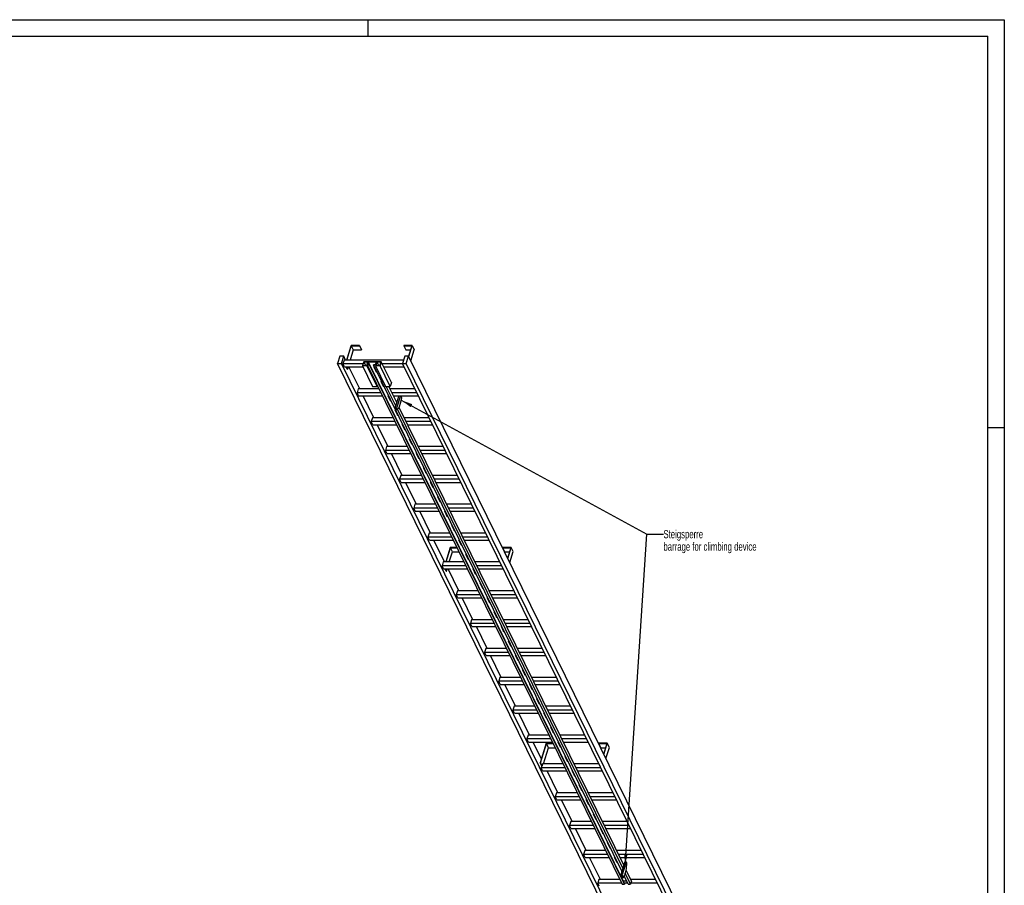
# Model space of a CAD drawing. Header units: millimetres. Extents: x 0 to 11880, y 0 to 8400.
# Tile 4 of 4: x 5940 to 11880, y 3178 to 8400. Entities that reach past the tile are written whole.
import ezdxf

# ---------------------------------------------------------------- set-up
doc = ezdxf.new("R2010")
doc.units = ezdxf.units.MM
doc.header["$LTSCALE"] = 653.4
doc.layers.get('0').update_dxf_attribs({"linetype": 'CONTINUOUS'})
doc.layers.add('053_NOTES', color=7, linetype='CONTINUOUS')
doc.styles.get("Standard").update_dxf_attribs({"font": 'txt', "width": 0.7})
doc.dimstyles.get("Standard").update_dxf_attribs({"dimtxt": 50, "dimasz": 70, "dimexe": 2, "dimexo": 1, "dimtad": 1, "dimtxsty": 'Standard', "dimblk": '_FILLED', "dimblk1": '_FILLED', "dimblk2": '_FILLED', "dimcen": 0.09, "dimazin": 2, "dimtol": 1, "dimtp": 0.01, "dimtm": 0.01, "dimtfac": 1, "dimtofl": 0, "dimtmove": 0, "dimatfit": 3, "dimldrblk": '_FILLED', "dimfxl": 1, "dimtolj": 1, "dimarcsym": 0})

# ---------------------------------------------------------------- blocks, each defined once
blk = doc.blocks.new('_FILLED')
at = {"color": 0, "linetype": 'ByBlock'}
blk.add_solid([(0, 0), (-1, 0.143), (-1, -0.143)], dxfattribs=at)

msp = doc.modelspace()

# ---------------------------------------------------------------- linework, layer by layer
at = {"color": 3, "linetype": 'Continuous'}
for p, q in [((0, 8400), (11880, 8400)), ((8040, 8400), (8040, 8300)), ((11880, 8400), (11880, 0)), ((11780, 5940), (11880, 5940))]:
    msp.add_line(p, q, dxfattribs=at)
at = {"color": 5, "linetype": 'Continuous'}
for p in [(100, 8300), (11780, 100)]:
    msp.add_line(p, (11780, 8300), dxfattribs=at)
at = {"color": 7, "linetype": 'Continuous'}
for p, q in [((7939.18, 6434.086), (7912.264, 6346.985)), ((7914.106, 6346.985), (7940.538, 6432.519)), ((7989.838, 6434.086), (7939.18, 6434.086)), ((7940.538, 6432.519), (7952.74, 6407.655)), ((7940.538, 6432.519), (7989.354, 6432.519)), ((7989.354, 6432.519), (7989.838, 6434.086)), ((7989.354, 6432.519), (8001.556, 6407.655)), ((7989.838, 6434.086), (8002.04, 6409.221)), ((8256.946, 6434.086), (8256.462, 6432.519)), ((8256.462, 6432.519), (8268.664, 6407.655)), ((8256.462, 6432.519), (8305.278, 6432.519)), ((8307.604, 6434.086), (8256.946, 6434.086)), ((8305.278, 6432.519), (8285.957, 6369.995)), ((8287.091, 6367.703), (8307.604, 6434.086)), ((8307.604, 6434.086), (8319.806, 6409.221)), ((7871.49, 6369.992), (7857.692, 6325.342)), ((7894.517, 6369.992), (7871.49, 6369.992)), ((7880.719, 6325.342), (7894.517, 6369.992)), ((7905.807, 6346.985), (7894.517, 6369.992)), ((7952.74, 6407.655), (7933.991, 6346.985)), ((7952.74, 6407.655), (8001.556, 6407.655)), ((8001.556, 6407.655), (8002.04, 6409.221)), ((8262.941, 6369.992), (8249.143, 6325.342)), ((8285.968, 6369.992), (8262.941, 6369.992)), ((8268.664, 6407.655), (8297.594, 6407.655)), ((8272.17, 6325.342), (8285.968, 6369.992)), ((10094.866, 2683.845), (8285.968, 6369.992)), ((8299.292, 6342.839), (8319.806, 6409.221)), ((9666.591, 2639.195), (7857.692, 6325.342)), ((7857.692, 6325.342), (7880.719, 6325.342)), ((9689.617, 2639.195), (7880.719, 6325.342)), ((7897.35, 6346.985), (7890.088, 6323.485)), ((7899.239, 6304.837), (7890.088, 6323.485)), ((8010.936, 6323.485), (7890.088, 6323.485)), ((8255.831, 6346.985), (7897.35, 6346.985)), ((7899.239, 6304.837), (8011.173, 6304.837)), ((7915.072, 6291.722), (7908.636, 6304.837)), ((7910.478, 6304.837), (7916.914, 6291.722)), ((7920.966, 6304.837), (7916.914, 6291.722)), ((7991.219, 6172.934), (7926.49, 6304.837)), ((8014.753, 6335.839), (8007.491, 6312.339)), ((8007.491, 6312.339), (8068.5, 6188.017)), ((8035.123, 6312.339), (8007.491, 6312.339)), ((8015.432, 6335.055), (8008.654, 6313.122)), ((8008.654, 6313.122), (8034.444, 6313.122)), ((8014.753, 6335.839), (8121.596, 6335.839)), ((8015.432, 6335.055), (8026.196, 6313.122)), ((8041.222, 6335.055), (8015.432, 6335.055)), ((8034.444, 6313.122), (8041.222, 6335.055)), ((8036.6, 6317.117), (8035.123, 6312.339)), ((8096.132, 6188.017), (8035.123, 6312.339)), ((8036.6, 6317.117), (9574.011, 3184.203)), ((8050.416, 6317.117), (8036.6, 6317.117)), ((8043.088, 6335.134), (8037.763, 6317.901)), ((8037.763, 6317.901), (8050.658, 6317.901)), ((8043.088, 6335.134), (9580.499, 3202.22)), ((8092.826, 6335.134), (8043.088, 6335.134)), ((8050.658, 6317.901), (8050.416, 6317.117)), ((9587.827, 3184.203), (8050.416, 6317.117)), ((8050.658, 6317.901), (9588.069, 3184.986)), ((8074.363, 6317.117), (8074.605, 6317.901)), ((9572.97, 3263.277), (8074.363, 6317.117)), ((8088.179, 6317.117), (8074.363, 6317.117)), ((8074.605, 6317.901), (8087.5, 6317.901)), ((8075.236, 6307.161), (8090.489, 6276.081)), ((8079.249, 6307.161), (8075.236, 6307.161)), ((8075.8, 6307.161), (8090.706, 6276.786)), ((8076.941, 6304.837), (8080.39, 6304.837)), ((8088.179, 6317.117), (8086.703, 6312.339)), ((8086.703, 6312.339), (8147.711, 6188.017)), ((8114.334, 6312.339), (8086.703, 6312.339)), ((8087.5, 6317.901), (8092.826, 6335.134)), ((8094.644, 6335.055), (8087.866, 6313.122)), ((8087.866, 6313.122), (8113.655, 6313.122)), ((8094.644, 6335.055), (8105.407, 6313.122)), ((8120.433, 6335.055), (8094.644, 6335.055)), ((8113.655, 6313.122), (8120.433, 6335.055)), ((8121.596, 6335.839), (8114.334, 6312.339)), ((8175.343, 6188.017), (8114.334, 6312.339)), ((8182.605, 6211.517), (8121.596, 6335.839)), ((8250.055, 6323.485), (8127.659, 6323.485)), ((8136.81, 6304.837), (8259.206, 6304.837)), ((10058.042, 2639.195), (8249.143, 6325.342)), ((8249.143, 6325.342), (8272.17, 6325.342)), ((10081.068, 2639.195), (8272.17, 6325.342)), ((7915.072, 6291.722), (7916.914, 6291.722)), ((8090.489, 6276.081), (8090.706, 6276.786)), ((8090.489, 6276.081), (8094.501, 6276.081)), ((8090.706, 6276.786), (8094.155, 6276.786)), ((8068.5, 6188.017), (8096.132, 6188.017)), ((8097.608, 6192.795), (8096.132, 6188.017)), ((8117.942, 6220.136), (8133.194, 6189.055)), ((8121.955, 6220.136), (8117.942, 6220.136)), ((8118.506, 6220.136), (8133.412, 6189.76)), ((8133.194, 6189.055), (8133.412, 6189.76)), ((8133.194, 6189.055), (8137.207, 6189.055)), ((8133.412, 6189.76), (8136.861, 6189.76)), ((8147.711, 6188.017), (8175.343, 6188.017)), ((8208.823, 6071.271), (8151.532, 6188.017)), ((8214.609, 6089.992), (8166.505, 6188.017)), ((8182.605, 6211.517), (8175.343, 6188.017)), ((7982.761, 6172.934), (7975.499, 6149.434)), ((7984.651, 6130.786), (7975.499, 6149.434)), ((8118.887, 6149.434), (7975.499, 6149.434)), ((8107.355, 6172.934), (7982.761, 6172.934)), ((7984.651, 6130.786), (8128.038, 6130.786)), ((8076.63, 5998.883), (8011.902, 6130.786)), ((8160.648, 6133.111), (8175.9, 6102.03)), ((8164.661, 6133.111), (8160.648, 6133.111)), ((8161.212, 6133.111), (8176.118, 6102.735)), ((8162.353, 6130.786), (8165.801, 6130.786)), ((8323.934, 6172.934), (8173.907, 6172.934)), ((8335.467, 6149.434), (8185.439, 6149.434)), ((8194.59, 6130.786), (8344.618, 6130.786)), ((8227.215, 6130.786), (8203.958, 6055.526)), ((8236.425, 6130.786), (8213.168, 6055.526)), ((8245.001, 6118.318), (8238.883, 6130.786)), ((8239.264, 6091.71), (8245.001, 6118.318)), ((8175.9, 6102.03), (8176.118, 6102.735)), ((8175.9, 6102.03), (8179.913, 6102.03)), ((8176.118, 6102.735), (8179.567, 6102.735)), ((8216.219, 6049.31), (8229.582, 6060.377)), ((9584.094, 3299.274), (8229.269, 6060.118)), ((8229.582, 6060.377), (8239.264, 6091.71)), ((8203.354, 6046.085), (8218.606, 6015.005)), ((8207.367, 6046.085), (8203.354, 6046.085)), ((8203.918, 6046.085), (8218.824, 6015.71)), ((8203.958, 6055.526), (8207.008, 6049.31)), ((8203.958, 6055.526), (8213.168, 6055.526)), ((8207.008, 6049.31), (8216.219, 6049.31)), ((8213.168, 6055.526), (8216.219, 6049.31)), ((8218.606, 6015.005), (8218.824, 6015.71)), ((8218.606, 6015.005), (8222.619, 6015.005)), ((9578.309, 3280.553), (8218.623, 6051.301)), ((8218.824, 6015.71), (8222.273, 6015.71)), ((8068.173, 5998.883), (8060.911, 5975.383)), ((8070.062, 5956.735), (8060.911, 5975.383)), ((8204.298, 5975.383), (8060.911, 5975.383)), ((8192.766, 5998.883), (8068.173, 5998.883)), ((8070.062, 5956.735), (8213.45, 5956.735)), ((8162.042, 5824.832), (8097.314, 5956.735)), ((8246.06, 5959.06), (8261.312, 5927.979)), ((8250.072, 5959.06), (8246.06, 5959.06)), ((8246.624, 5959.06), (8261.53, 5928.684)), ((8247.765, 5956.735), (8251.213, 5956.735)), ((8409.346, 5998.883), (8259.318, 5998.883)), ((8420.878, 5975.383), (8270.85, 5975.383)), ((8280.002, 5956.735), (8430.03, 5956.735)), ((8261.312, 5927.979), (8261.53, 5928.684)), ((8261.312, 5927.979), (8265.324, 5927.979)), ((8261.53, 5928.684), (8264.979, 5928.684)), ((8153.585, 5824.832), (8146.323, 5801.333)), ((8278.178, 5824.832), (8153.585, 5824.832)), ((8288.766, 5872.034), (8304.018, 5840.954)), ((8292.778, 5872.034), (8288.766, 5872.034)), ((8289.33, 5872.034), (8304.236, 5841.659)), ((8304.018, 5840.954), (8304.236, 5841.659)), ((8304.018, 5840.954), (8308.03, 5840.954)), ((8304.236, 5841.659), (8307.684, 5841.659)), ((8494.758, 5824.832), (8344.73, 5824.832)), ((8155.474, 5782.684), (8146.323, 5801.333)), ((8289.71, 5801.333), (8146.323, 5801.333)), ((8155.474, 5782.684), (8298.861, 5782.684)), ((8247.454, 5650.782), (8182.725, 5782.684)), ((8331.472, 5785.009), (8346.724, 5753.929)), ((8335.484, 5785.009), (8331.472, 5785.009)), ((8332.035, 5785.009), (8346.942, 5754.634)), ((8333.176, 5782.684), (8336.625, 5782.684)), ((8506.29, 5801.333), (8356.262, 5801.333)), ((8365.413, 5782.684), (8515.441, 5782.684)), ((8346.724, 5753.929), (8346.942, 5754.634)), ((8346.724, 5753.929), (8350.736, 5753.929)), ((8346.942, 5754.634), (8350.39, 5754.634)), ((8238.997, 5650.782), (8231.735, 5627.282)), ((8363.59, 5650.782), (8238.997, 5650.782)), ((8374.178, 5697.984), (8389.43, 5666.903)), ((8378.19, 5697.984), (8374.178, 5697.984)), ((8374.741, 5697.984), (8389.647, 5667.608)), ((8389.43, 5666.903), (8389.647, 5667.608)), ((8389.43, 5666.903), (8393.442, 5666.903)), ((8389.647, 5667.608), (8393.096, 5667.608)), ((8580.17, 5650.782), (8430.142, 5650.782)), ((8240.886, 5608.633), (8231.735, 5627.282)), ((8375.122, 5627.282), (8231.735, 5627.282)), ((8240.886, 5608.633), (8384.273, 5608.633)), ((8332.866, 5476.731), (8268.137, 5608.633)), ((8416.883, 5610.958), (8432.135, 5579.878)), ((8420.896, 5610.958), (8416.883, 5610.958)), ((8417.447, 5610.958), (8432.353, 5580.583)), ((8418.588, 5608.633), (8422.037, 5608.633)), ((8591.702, 5627.282), (8441.674, 5627.282)), ((8450.825, 5608.633), (8600.853, 5608.633)), ((8432.135, 5579.878), (8432.353, 5580.583)), ((8432.135, 5579.878), (8436.148, 5579.878)), ((8432.353, 5580.583), (8435.802, 5580.583)), ((8324.408, 5476.731), (8317.146, 5453.231)), ((8449.002, 5476.731), (8324.408, 5476.731)), ((8459.589, 5523.933), (8474.841, 5492.852)), ((8463.602, 5523.933), (8459.589, 5523.933)), ((8460.153, 5523.933), (8475.059, 5493.557)), ((8474.841, 5492.852), (8475.059, 5493.557)), ((8474.841, 5492.852), (8478.854, 5492.852)), ((8475.059, 5493.557), (8478.508, 5493.557)), ((8665.581, 5476.731), (8515.554, 5476.731)), ((8326.298, 5434.583), (8317.146, 5453.231)), ((8460.534, 5453.231), (8317.146, 5453.231)), ((8326.298, 5434.583), (8469.685, 5434.583)), ((8418.277, 5302.68), (8353.549, 5434.583)), ((8502.295, 5436.907), (8517.547, 5405.827)), ((8506.308, 5436.907), (8502.295, 5436.907)), ((8502.859, 5436.907), (8517.765, 5406.532)), ((8504, 5434.583), (8507.448, 5434.583)), ((8517.547, 5405.827), (8517.765, 5406.532)), ((8517.547, 5405.827), (8521.56, 5405.827)), ((8517.765, 5406.532), (8521.214, 5406.532)), ((8677.113, 5453.231), (8527.086, 5453.231)), ((8536.237, 5434.583), (8686.265, 5434.583)), ((8545.001, 5349.882), (8560.253, 5318.802)), ((8549.013, 5349.882), (8545.001, 5349.882)), ((8545.565, 5349.882), (8560.471, 5319.507)), ((8409.82, 5302.68), (8402.558, 5279.18)), ((8534.413, 5302.68), (8409.82, 5302.68)), ((8560.253, 5318.802), (8560.471, 5319.507)), ((8560.253, 5318.802), (8564.266, 5318.802)), ((8560.471, 5319.507), (8563.92, 5319.507)), ((8750.993, 5302.68), (8600.965, 5302.68)), ((8411.709, 5260.532), (8402.558, 5279.18)), ((8545.945, 5279.18), (8402.558, 5279.18)), ((8411.709, 5260.532), (8555.097, 5260.532)), ((8503.689, 5128.629), (8438.961, 5260.532)), ((8587.707, 5262.857), (8602.959, 5231.776)), ((8591.719, 5262.857), (8587.707, 5262.857)), ((8588.271, 5262.857), (8603.177, 5232.481)), ((8589.411, 5260.532), (8592.86, 5260.532)), ((8602.959, 5231.776), (8603.177, 5232.481)), ((8602.959, 5231.776), (8606.971, 5231.776)), ((8603.177, 5232.481), (8606.625, 5232.481)), ((8762.525, 5279.18), (8612.497, 5279.18)), ((8621.649, 5260.532), (8771.676, 5260.532)), ((8537.062, 5215.73), (8510.146, 5128.629)), ((8511.988, 5128.629), (8538.42, 5214.163)), ((8531.873, 5128.629), (8550.622, 5189.299)), ((8577.082, 5215.73), (8537.062, 5215.73)), ((8550.622, 5189.299), (8538.42, 5214.163)), ((8538.42, 5214.163), (8577.851, 5214.163)), ((8550.622, 5189.299), (8590.053, 5189.299)), ((8630.413, 5175.831), (8645.665, 5144.751)), ((8634.425, 5175.831), (8630.413, 5175.831)), ((8630.976, 5175.831), (8645.883, 5145.456)), ((8854.828, 5215.73), (8854.344, 5214.163)), ((8866.546, 5189.299), (8854.344, 5214.163)), ((8854.344, 5214.163), (8903.16, 5214.163)), ((8905.486, 5215.73), (8854.828, 5215.73)), ((8866.546, 5189.299), (8895.476, 5189.299)), ((8903.16, 5214.163), (8883.842, 5151.651)), ((8884.973, 5149.348), (8905.486, 5215.73)), ((8897.174, 5124.484), (8917.688, 5190.866)), ((8917.688, 5190.866), (8905.486, 5215.73)), ((8495.232, 5128.629), (8487.97, 5105.129)), ((8619.825, 5128.629), (8495.232, 5128.629)), ((8645.665, 5144.751), (8645.883, 5145.456)), ((8645.665, 5144.751), (8649.677, 5144.751)), ((8645.883, 5145.456), (8649.331, 5145.456)), ((8836.405, 5128.629), (8686.377, 5128.629)), ((8497.121, 5086.481), (8487.97, 5105.129)), ((8631.357, 5105.129), (8487.97, 5105.129)), ((8497.121, 5086.481), (8640.508, 5086.481)), ((8512.954, 5073.367), (8506.518, 5086.481)), ((8514.796, 5073.367), (8508.36, 5086.481)), ((8512.954, 5073.367), (8514.796, 5073.367)), ((8514.796, 5073.367), (8518.849, 5086.481)), ((8589.101, 4954.578), (8524.372, 5086.481)), ((8673.119, 5088.806), (8688.371, 5057.725)), ((8677.131, 5088.806), (8673.119, 5088.806)), ((8673.682, 5088.806), (8688.588, 5058.43)), ((8674.823, 5086.481), (8678.272, 5086.481)), ((8688.371, 5057.725), (8688.588, 5058.43)), ((8688.371, 5057.725), (8692.383, 5057.725)), ((8688.588, 5058.43), (8692.037, 5058.43)), ((8847.937, 5105.129), (8697.909, 5105.129)), ((8707.06, 5086.481), (8857.088, 5086.481)), ((8715.824, 5001.78), (8731.076, 4970.7)), ((8719.837, 5001.78), (8715.824, 5001.78)), ((8716.388, 5001.78), (8731.294, 4971.405)), ((8580.643, 4954.578), (8573.382, 4931.079)), ((8582.533, 4912.43), (8573.382, 4931.079)), ((8716.769, 4931.079), (8573.382, 4931.079)), ((8705.237, 4954.578), (8580.643, 4954.578)), ((8731.076, 4970.7), (8731.294, 4971.405)), ((8731.076, 4970.7), (8735.089, 4970.7)), ((8731.294, 4971.405), (8734.743, 4971.405)), ((8921.817, 4954.578), (8771.789, 4954.578)), ((8933.349, 4931.079), (8783.321, 4931.079)), ((8582.533, 4912.43), (8725.92, 4912.43)), ((8674.513, 4780.528), (8609.784, 4912.43)), ((8758.53, 4914.755), (8773.782, 4883.675)), ((8762.543, 4914.755), (8758.53, 4914.755)), ((8759.094, 4914.755), (8774, 4884.38)), ((8760.235, 4912.43), (8763.684, 4912.43)), ((8773.782, 4883.675), (8774, 4884.38)), ((8773.782, 4883.675), (8777.795, 4883.675)), ((8774, 4884.38), (8777.449, 4884.38)), ((8792.472, 4912.43), (8942.5, 4912.43)), ((8801.236, 4827.73), (8816.488, 4796.649)), ((8805.249, 4827.73), (8801.236, 4827.73)), ((8801.8, 4827.73), (8816.706, 4797.354)), ((8666.055, 4780.528), (8658.793, 4757.028)), ((8667.944, 4738.38), (8658.793, 4757.028)), ((8802.18, 4757.028), (8658.793, 4757.028)), ((8790.648, 4780.528), (8666.055, 4780.528)), ((8816.488, 4796.649), (8816.706, 4797.354)), ((8816.488, 4796.649), (8820.501, 4796.649)), ((8816.706, 4797.354), (8820.155, 4797.354)), ((9007.228, 4780.528), (8857.2, 4780.528)), ((9018.76, 4757.028), (8868.732, 4757.028)), ((8667.944, 4738.38), (8811.332, 4738.38)), ((8759.924, 4606.477), (8695.196, 4738.38)), ((8843.942, 4740.704), (8859.194, 4709.624)), ((8847.954, 4740.704), (8843.942, 4740.704)), ((8844.506, 4740.704), (8859.412, 4710.329)), ((8845.647, 4738.38), (8849.095, 4738.38)), ((8859.194, 4709.624), (8859.412, 4710.329)), ((8859.194, 4709.624), (8863.207, 4709.624)), ((8859.412, 4710.329), (8862.861, 4710.329)), ((8877.884, 4738.38), (9027.912, 4738.38)), ((8886.648, 4653.679), (8901.9, 4622.598)), ((8890.66, 4653.679), (8886.648, 4653.679)), ((8887.212, 4653.679), (8902.118, 4623.303)), ((8751.467, 4606.477), (8744.205, 4582.977)), ((8753.356, 4564.329), (8744.205, 4582.977)), ((8887.592, 4582.977), (8744.205, 4582.977)), ((8876.06, 4606.477), (8751.467, 4606.477)), ((8901.9, 4622.598), (8902.118, 4623.303)), ((8901.9, 4622.598), (8905.912, 4622.598)), ((8902.118, 4623.303), (8905.566, 4623.303)), ((9092.64, 4606.477), (8942.612, 4606.477)), ((9104.172, 4582.977), (8954.144, 4582.977)), ((8753.356, 4564.329), (8896.743, 4564.329)), ((8845.336, 4432.426), (8780.608, 4564.329)), ((8929.354, 4566.653), (8944.606, 4535.573)), ((8933.366, 4566.653), (8929.354, 4566.653)), ((8929.918, 4566.653), (8944.824, 4536.278)), ((8931.058, 4564.329), (8934.507, 4564.329)), ((8944.606, 4535.573), (8944.824, 4536.278)), ((8944.606, 4535.573), (8948.618, 4535.573)), ((8944.824, 4536.278), (8948.272, 4536.278)), ((8963.295, 4564.329), (9113.323, 4564.329)), ((8976.072, 4479.628), (8972.06, 4479.628)), ((8972.06, 4479.628), (8987.312, 4448.548)), ((8972.623, 4479.628), (8987.53, 4449.253)), ((8836.879, 4432.426), (8829.617, 4408.926)), ((8973.004, 4408.926), (8829.617, 4408.926)), ((8838.768, 4390.278), (8829.617, 4408.926)), ((8961.472, 4432.426), (8836.879, 4432.426)), ((8987.312, 4448.548), (8987.53, 4449.253)), ((8987.312, 4448.548), (8991.324, 4448.548)), ((8987.53, 4449.253), (8990.978, 4449.253)), ((9178.052, 4432.426), (9028.024, 4432.426)), ((9189.584, 4408.926), (9039.556, 4408.926)), ((8838.768, 4390.278), (8982.155, 4390.278)), ((8930.748, 4258.375), (8866.019, 4390.278)), ((9018.778, 4392.603), (9014.765, 4392.603)), ((9014.765, 4392.603), (9030.018, 4361.522)), ((9015.329, 4392.603), (9030.235, 4362.227)), ((9016.47, 4390.278), (9019.919, 4390.278)), ((9030.018, 4361.522), (9030.235, 4362.227)), ((9030.018, 4361.522), (9034.03, 4361.522)), ((9030.235, 4362.227), (9033.684, 4362.227)), ((9048.707, 4390.278), (9198.735, 4390.278)), ((9061.484, 4305.577), (9057.471, 4305.577)), ((9057.471, 4305.577), (9072.723, 4274.497)), ((9058.035, 4305.577), (9072.941, 4275.202)), ((8922.29, 4258.375), (8915.028, 4234.875)), ((9058.416, 4234.875), (8915.028, 4234.875)), ((8924.18, 4216.227), (8915.028, 4234.875)), ((9046.884, 4258.375), (8922.29, 4258.375)), ((9072.723, 4274.497), (9072.941, 4275.202)), ((9072.723, 4274.497), (9076.736, 4274.497)), ((9072.941, 4275.202), (9076.39, 4275.202)), ((9104.19, 4218.552), (9100.177, 4218.552)), ((9100.177, 4218.552), (9115.429, 4187.471)), ((9100.741, 4218.552), (9115.647, 4188.176)), ((9263.463, 4258.375), (9113.436, 4258.375)), ((9274.995, 4234.875), (9124.968, 4234.875)), ((8924.18, 4216.227), (9067.567, 4216.227)), ((9016.159, 4084.324), (8951.431, 4216.227)), ((9101.882, 4216.227), (9105.33, 4216.227)), ((9115.429, 4187.471), (9115.647, 4188.176)), ((9115.429, 4187.471), (9119.442, 4187.471)), ((9115.647, 4188.176), (9119.096, 4188.176)), ((9134.119, 4216.227), (9284.147, 4216.227)), ((9146.895, 4131.526), (9142.883, 4131.526)), ((9142.883, 4131.526), (9158.135, 4100.446)), ((9143.447, 4131.526), (9158.353, 4101.151)), ((9158.135, 4100.446), (9158.353, 4101.151)), ((9158.135, 4100.446), (9162.148, 4100.446)), ((9158.353, 4101.151), (9161.802, 4101.151)), ((9007.702, 4084.324), (9000.44, 4060.825)), ((9143.827, 4060.825), (9000.44, 4060.825)), ((9009.591, 4042.176), (9000.44, 4060.825)), ((9132.295, 4084.324), (9007.702, 4084.324)), ((9009.591, 4042.176), (9152.979, 4042.176)), ((9087.23, 3939.497), (9036.843, 4042.176)), ((9189.601, 4044.501), (9185.589, 4044.501)), ((9185.589, 4044.501), (9200.841, 4013.421)), ((9186.153, 4044.501), (9201.059, 4014.126)), ((9187.293, 4042.176), (9190.742, 4042.176)), ((9348.875, 4084.324), (9198.847, 4084.324)), ((9360.407, 4060.825), (9210.379, 4060.825)), ((9219.531, 4042.176), (9369.558, 4042.176)), ((9116.642, 4034.671), (9080.332, 3917.172)), ((9082.174, 3917.172), (9118, 4033.104)), ((9099.927, 3910.274), (9130.201, 4008.24)), ((9156.662, 4034.671), (9116.642, 4034.671)), ((9118, 4033.104), (9157.43, 4033.104)), ((9130.201, 4008.24), (9118, 4033.104)), ((9130.201, 4008.24), (9169.632, 4008.24)), ((9200.841, 4013.421), (9201.059, 4014.126)), ((9200.841, 4013.421), (9204.853, 4013.421)), ((9201.059, 4014.126), (9204.507, 4014.126)), ((9434.408, 4034.671), (9433.923, 4033.104)), ((9433.923, 4033.104), (9482.74, 4033.104)), ((9446.125, 4008.24), (9433.923, 4033.104)), ((9485.066, 4034.671), (9434.408, 4034.671)), ((9446.125, 4008.24), (9475.056, 4008.24)), ((9482.74, 4033.104), (9463.422, 3970.592)), ((9464.552, 3968.289), (9485.066, 4034.671)), ((9476.754, 3943.425), (9497.268, 4009.807)), ((9497.268, 4009.807), (9485.066, 4034.671)), ((9232.307, 3957.476), (9228.295, 3957.476)), ((9228.295, 3957.476), (9243.547, 3926.395)), ((9228.859, 3957.476), (9243.765, 3927.1)), ((9243.547, 3926.395), (9243.765, 3927.1)), ((9243.547, 3926.395), (9247.559, 3926.395)), ((9243.765, 3927.1), (9247.213, 3927.1)), ((9080.332, 3917.172), (9082.174, 3917.172)), ((9089.483, 3898.524), (9080.332, 3917.172)), ((9091.325, 3898.524), (9082.174, 3917.172)), ((9089.483, 3898.524), (9085.852, 3886.774)), ((9229.239, 3886.774), (9085.852, 3886.774)), ((9095.003, 3868.126), (9085.852, 3886.774)), ((9089.483, 3898.524), (9091.325, 3898.524)), ((9094.956, 3910.274), (9091.325, 3898.524)), ((9217.707, 3910.274), (9094.956, 3910.274)), ((9095.003, 3868.126), (9238.39, 3868.126)), ((9101.571, 3910.274), (9100.562, 3912.329)), ((9186.983, 3736.223), (9122.254, 3868.126)), ((9275.013, 3870.45), (9271.001, 3870.45)), ((9271.001, 3870.45), (9286.253, 3839.37)), ((9271.564, 3870.45), (9286.471, 3840.075)), ((9272.705, 3868.126), (9276.154, 3868.126)), ((9434.287, 3910.274), (9284.259, 3910.274)), ((9445.819, 3886.774), (9295.791, 3886.774)), ((9304.942, 3868.126), (9454.97, 3868.126)), ((9286.253, 3839.37), (9286.471, 3840.075)), ((9286.253, 3839.37), (9290.265, 3839.37)), ((9286.471, 3840.075), (9289.919, 3840.075)), ((9317.719, 3783.425), (9313.706, 3783.425)), ((9313.706, 3783.425), (9328.959, 3752.344)), ((9314.27, 3783.425), (9329.176, 3753.049)), ((9328.959, 3752.344), (9329.176, 3753.049)), ((9328.959, 3752.344), (9332.971, 3752.344)), ((9329.176, 3753.049), (9332.625, 3753.049)), ((9178.526, 3736.223), (9171.264, 3712.723)), ((9314.651, 3712.723), (9171.264, 3712.723)), ((9180.415, 3694.075), (9171.264, 3712.723)), ((9303.119, 3736.223), (9178.526, 3736.223)), ((9180.415, 3694.075), (9323.802, 3694.075)), ((9272.395, 3562.172), (9207.666, 3694.075)), ((9360.425, 3696.4), (9356.412, 3696.4)), ((9356.412, 3696.4), (9371.664, 3665.319)), ((9356.976, 3696.4), (9371.882, 3666.024)), ((9358.117, 3694.075), (9361.566, 3694.075)), ((9519.699, 3736.223), (9369.671, 3736.223)), ((9531.231, 3712.723), (9381.203, 3712.723)), ((9390.354, 3694.075), (9540.382, 3694.075)), ((9371.664, 3665.319), (9371.882, 3666.024)), ((9371.664, 3665.319), (9375.677, 3665.319)), ((9371.882, 3666.024), (9375.331, 3666.024)), ((9403.131, 3609.374), (9399.118, 3609.374)), ((9399.118, 3609.374), (9414.37, 3578.294)), ((9399.682, 3609.374), (9414.588, 3578.999)), ((9414.37, 3578.294), (9414.588, 3578.999)), ((9414.37, 3578.294), (9418.383, 3578.294)), ((9414.588, 3578.999), (9418.037, 3578.999)), ((9263.937, 3562.172), (9256.675, 3538.672)), ((9400.063, 3538.672), (9256.675, 3538.672)), ((9265.827, 3520.024), (9256.675, 3538.672)), ((9388.531, 3562.172), (9263.937, 3562.172)), ((9265.827, 3520.024), (9409.214, 3520.024)), ((9357.806, 3388.121), (9293.078, 3520.024)), ((9445.837, 3522.349), (9441.824, 3522.349)), ((9441.824, 3522.349), (9457.076, 3491.268)), ((9442.388, 3522.349), (9457.294, 3491.973)), ((9443.529, 3520.024), (9446.977, 3520.024)), ((9605.11, 3562.172), (9455.083, 3562.172)), ((9616.642, 3538.672), (9466.615, 3538.672)), ((9475.766, 3520.024), (9625.794, 3520.024)), ((9457.076, 3491.268), (9457.294, 3491.973)), ((9457.076, 3491.268), (9461.089, 3491.268)), ((9457.294, 3491.973), (9460.743, 3491.973)), ((9349.349, 3388.121), (9342.087, 3364.622)), ((9473.942, 3388.121), (9349.349, 3388.121)), ((9488.542, 3435.323), (9484.53, 3435.323)), ((9484.53, 3435.323), (9499.782, 3404.243)), ((9485.094, 3435.323), (9500, 3404.948)), ((9499.782, 3404.243), (9500, 3404.948)), ((9499.782, 3404.243), (9503.794, 3404.243)), ((9500, 3404.948), (9503.448, 3404.948)), ((9690.522, 3388.121), (9540.494, 3388.121)), ((9485.474, 3364.622), (9342.087, 3364.622)), ((9351.238, 3345.973), (9342.087, 3364.622)), ((9351.238, 3345.973), (9494.626, 3345.973)), ((9443.218, 3214.071), (9378.49, 3345.973)), ((9531.248, 3348.298), (9527.236, 3348.298)), ((9527.236, 3348.298), (9542.488, 3317.217)), ((9527.8, 3348.298), (9542.706, 3317.922)), ((9528.94, 3345.973), (9532.389, 3345.973)), ((9702.054, 3364.622), (9552.026, 3364.622)), ((9561.178, 3345.973), (9711.205, 3345.973)), ((9542.488, 3317.217), (9542.706, 3317.922)), ((9542.488, 3317.217), (9546.5, 3317.217)), ((9542.706, 3317.922), (9546.154, 3317.922)), ((9590.412, 3319.719), (9566.205, 3241.386)), ((9599.623, 3319.719), (9575.416, 3241.386)), ((9590.412, 3319.719), (9599.623, 3319.719)), ((9591.829, 3246.238), (9601.512, 3277.571)), ((9631.376, 3202.925), (9598.897, 3269.109)), ((9602.673, 3313.503), (9599.623, 3319.719)), ((9601.512, 3277.571), (9602.673, 3313.503)), ((9434.761, 3214.071), (9427.499, 3190.571)), ((9559.354, 3214.071), (9434.761, 3214.071)), ((9566.205, 3241.386), (9575.416, 3241.386)), ((9566.205, 3241.386), (9573.831, 3225.846)), ((9572.351, 3261.273), (9569.942, 3261.273)), ((9569.942, 3261.273), (9571.42, 3258.26)), ((9570.505, 3261.273), (9571.638, 3258.965)), ((9573.831, 3225.846), (9583.042, 3225.846)), ((9575.416, 3241.386), (9583.042, 3225.846)), ((9583.042, 3225.846), (9591.829, 3246.238)), ((9585.045, 3230.495), (9585.194, 3230.192)), ((9585.194, 3230.192), (9585.412, 3230.897)), ((9585.194, 3230.192), (9589.206, 3230.192)), ((9585.309, 3231.106), (9585.412, 3230.897)), ((9585.412, 3230.897), (9588.86, 3230.897)), ((9611.774, 3184.203), (9586.921, 3234.848)), ((9625.59, 3184.203), (9593.112, 3250.387)), ((9775.934, 3214.071), (9625.906, 3214.071)), ((9570.886, 3190.571), (9427.499, 3190.571)), ((9436.65, 3171.922), (9427.499, 3190.571)), ((9574.011, 3184.203), (9587.827, 3184.203)), ((9580.499, 3202.22), (9580.156, 3201.11)), ((9602.933, 3202.22), (9580.499, 3202.22)), ((9608.65, 3190.571), (9585.328, 3190.571)), ((9587.827, 3184.203), (9588.069, 3184.986)), ((9611.774, 3184.203), (9625.59, 3184.203)), ((9631.376, 3202.925), (9625.59, 3184.203)), ((9787.466, 3190.571), (9627.558, 3190.571))]:
    msp.add_line(p, q, dxfattribs=at)

# ---------------------------------------------------------------- texts
at = {"layer": '053_NOTES', "color": 2, "linetype": 'Continuous', "insert": (9823.51, 5321.575), "char_height": 50, "width": 1396.42857, "attachment_point": 1, "line_spacing_factor": 0.9}
msp.add_mtext('Steigsperre\\Pbarrage for climbing device', dxfattribs=at)

# ---------------------------------------------------------------- leaders
at = {"layer": '053_NOTES', "color": 2, "linetype": 'Continuous', "annotation_type": 0, "has_hookline": 1, "hookline_direction": 1, "text_width": 846.929}
for points in [[(8242.112, 6104.918), (9723.51, 5296.575), (9823.51, 5296.575)], [(9592.03, 3295.151), (9723.51, 5296.575), (9823.51, 5296.575)]]:
    msp.add_leader(points, dimstyle='Standard', override={"dimtad": 0}, dxfattribs=at)

doc.saveas('drawing.dxf')
